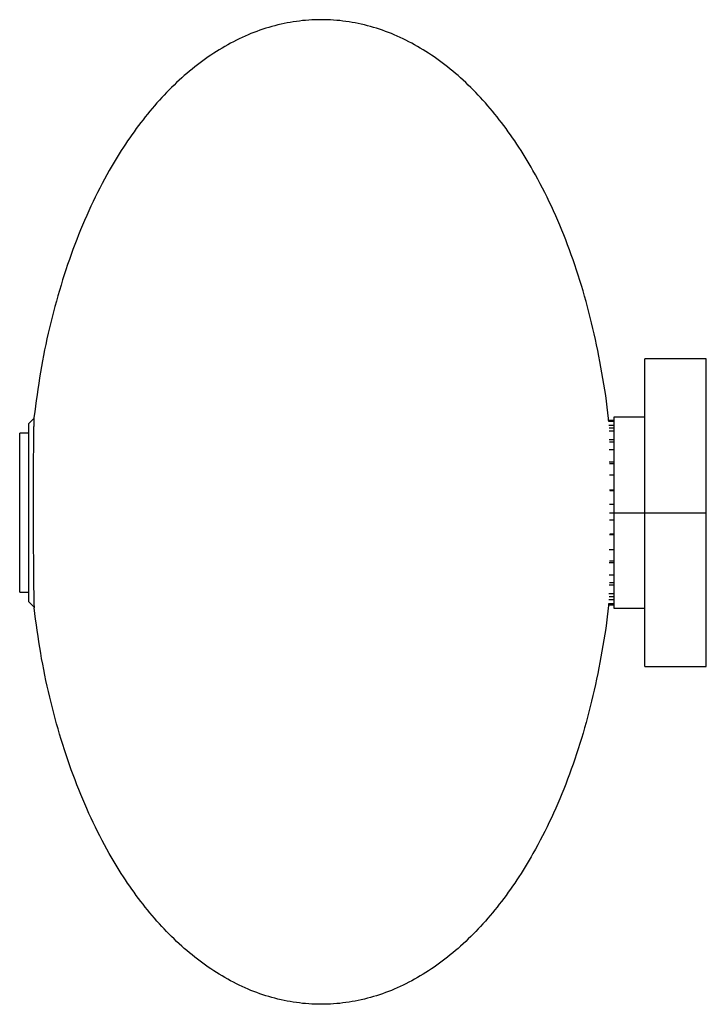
# Paper-space layout '_Normal a' of a CAD drawing. Header units: millimetres. Extents: x -108 to 115, y -163 to 157.
import ezdxf

# ---------------------------------------------------------------- set-up
doc = ezdxf.new("R2010")
doc.units = ezdxf.units.MM

psp = doc.layouts.new('_Normal a')

# ---------------------------------------------------------------- linework, layer by layer
at = {"color": 7, "linetype": 'Continuous', "lineweight": 25}
for p, q in [((114.54, 46.76), (94.54, 46.76)), ((94.54, -53.24), (94.54, 46.76)), ((114.54, -53.24), (114.54, 46.76)), ((-103.84, 27.38), (-105.46, 25.76)), ((-105.46, -32.24), (-105.46, 25.76)), ((84.54, 26.76), (82.8, 26.76)), ((84.54, 26.38), (82.85, 26.38)), ((94.54, 27.76), (84.54, 27.76)), ((84.54, 27.76), (84.54, -34.24)), ((-105.46, 22.59), (-108.46, 22.59)), ((-108.46, -29.06), (-108.46, 22.59)), ((84.54, 25.14), (82.9, 25.14)), ((84.54, 23.21), (82.94, 23.21)), ((84.54, 24.19), (83.01, 24.19)), ((84.54, 20.44), (82.98, 20.44)), ((84.54, 19.65), (83.08, 19.65)), ((84.54, 17.18), (83.01, 17.18)), ((84.54, 13.17), (83.04, 13.17)), ((84.54, 12.62), (83.14, 12.62)), ((84.54, 8.93), (83.06, 8.93)), ((84.54, 4.13), (83.07, 4.13)), ((84.54, 3.88), (83.17, 3.88)), ((84.54, -0.63), (83.08, -0.63)), ((84.54, -5.71), (83.07, -5.71)), ((83.08, -3.24), (114.54, -3.24)), ((84.54, -10.47), (83.06, -10.47)), ((84.54, -10.23), (83.16, -10.23)), ((84.54, -15.29), (83.04, -15.29)), ((84.54, -18.99), (83.12, -18.99)), ((84.54, -19.54), (83.02, -19.54)), ((84.54, -23.56), (82.98, -23.56)), ((84.54, -26.83), (82.94, -26.83)), ((84.54, -26.04), (83.05, -26.04)), ((-108.46, -29.06), (-105.46, -29.06)), ((84.54, -31.57), (82.86, -31.57)), ((84.54, -29.62), (82.9, -29.62)), ((84.54, -30.62), (82.96, -30.62)), ((-105.46, -32.24), (-103.79, -33.91)), ((84.54, -33.24), (82.77, -33.24)), ((84.54, -32.83), (82.81, -32.83)), ((84.54, -34.24), (94.54, -34.24)), ((94.54, -53.24), (114.54, -53.24))]:
    psp.add_line(p, q, dxfattribs=at)
for points, knots in [([(82.84, 26.38), (82.81, 26.71), (82.37, 32.02), (80.74, 42.16), (77.9, 56.6), (74.16, 70.51), (69.68, 83.78), (64.44, 96.28), (58.87, 107.19), (53.15, 116.55), (47.46, 124.48), (41.37, 131.69), (34.89, 138.12), (28.04, 143.72), (20.83, 148.43), (13.31, 152.19), (5.52, 154.93), (-2.46, 156.61), (-10.55, 157.17), (-18.64, 156.61), (-26.62, 154.93), (-34.41, 152.19), (-41.93, 148.43), (-49.14, 143.72), (-55.99, 138.12), (-62.48, 131.69), (-68.57, 124.48), (-74.25, 116.55), (-79.96, 107.2), (-85.53, 96.32), (-90.75, 83.86), (-95.23, 70.64), (-98.94, 56.78), (-101.9, 42.39), (-103.18, 32.59), (-103.82, 27.65)], [0, 0, 0, 0, 0.002871, 0.0460603, 0.0885099, 0.1300005, 0.1703426, 0.2093757, 0.2469856, 0.2760044, 0.3040618, 0.3311778, 0.3574004, 0.382804, 0.4074965, 0.4316026, 0.4552631, 0.4786263, 0.5018417, 0.5250571, 0.5484202, 0.5720807, 0.5961868, 0.6208793, 0.646283, 0.6725056, 0.6996215, 0.7276789, 0.7566977, 0.7941883, 0.8330935, 0.8733004, 0.9146503, 0.9569558, 1, 1, 1, 1]), ([(-103.82, 27.65), (-103.84, 27.48), (-103.86, 27.14), (-103.89, 26.37), (-103.9, 26.08), (-103.91, 25.56), (-103.91, 25.38), (-103.92, 25), (-103.93, 24.79), (-103.95, 23.73), (-103.96, 22.73), (-103.98, 21.02), (-103.99, 20.41), (-104, 19.44), (-104, 19.1), (-104.01, 18.42), (-104.01, 18.08), (-104.03, 16.31), (-104.04, 14.79), (-104.05, 12.35), (-104.05, 11.51), (-104.06, 9.78), (-104.06, 8.9), (-104.07, 6.23), (-104.07, 4.39), (-104.08, 1.56), (-104.08, 0.6), (-104.08, -1.32), (-104.08, -2.27), (-104.08, -5.14), (-104.07, -7.04), (-104.07, -9.41), (-104.06, -9.89), (-104.06, -10.83), (-104.06, -11.29), (-104.05, -12.67), (-104.05, -14.48), (-104.04, -16.23), (-104.03, -17.52), (-104.03, -17.94), (-104.02, -18.78), (-104.02, -19.2), (-104.01, -21.25), (-103.99, -22.77), (-103.97, -24.88), (-103.97, -25.56), (-103.95, -26.85), (-103.94, -27.47), (-103.92, -29.2), (-103.9, -30.2), (-103.88, -31.47), (-103.87, -31.85), (-103.85, -32.54), (-103.84, -32.84), (-103.81, -33.62), (-103.79, -33.96), (-103.77, -34.12)], [0, 0, 0, 0, 0.0625, 0.0625, 0.09375, 0.09375, 0.109375, 0.109375, 0.125, 0.125, 0.1875, 0.1875, 0.21875, 0.21875, 0.234375, 0.234375, 0.25, 0.25, 0.3125, 0.3125, 0.34375, 0.34375, 0.375, 0.375, 0.4375, 0.4375, 0.46875, 0.46875, 0.5, 0.5, 0.5625, 0.5625, 0.578125, 0.578125, 0.59375, 0.59375, 0.625, 0.65625, 0.65625, 0.671875, 0.671875, 0.6875, 0.6875, 0.75, 0.75, 0.78125, 0.78125, 0.8125, 0.8125, 0.875, 0.875, 0.90625, 0.90625, 0.9375, 0.9375, 1, 1, 1, 1]), ([(82.8, -32.83), (82.78, -33.02), (82.35, -38.19), (80.74, -48.19), (77.9, -62.63), (74.16, -76.54), (69.68, -89.81), (64.44, -102.31), (58.87, -113.22), (53.15, -122.58), (47.46, -130.51), (41.37, -137.72), (34.89, -144.15), (28.04, -149.74), (20.83, -154.46), (13.31, -158.22), (5.52, -160.96), (-2.46, -162.64), (-10.55, -163.2), (-18.64, -162.64), (-26.62, -160.96), (-34.41, -158.22), (-41.93, -154.46), (-49.14, -149.74), (-55.99, -144.15), (-62.48, -137.72), (-68.57, -130.51), (-74.25, -122.58), (-79.95, -113.25), (-85.5, -102.41), (-90.7, -90.02), (-95.17, -76.87), (-98.87, -63.09), (-101.84, -48.79), (-103.12, -39.04), (-103.77, -34.12)], [0, 0, 0, 0, 0.001652, 0.04495, 0.087507, 0.129102, 0.169545, 0.208677, 0.246381, 0.275473, 0.303601, 0.330785, 0.357074, 0.382542, 0.407296, 0.431463, 0.455183, 0.478605, 0.501879, 0.525153, 0.548575, 0.572295, 0.596461, 0.621216, 0.646684, 0.672972, 0.700157, 0.728285, 0.757376, 0.794772, 0.833571, 0.873665, 0.914895, 0.957078, 1, 1, 1, 1])]:
    psp.add_open_spline(points, degree=3, knots=knots, dxfattribs=at)

doc.saveas('drawing.dxf')
